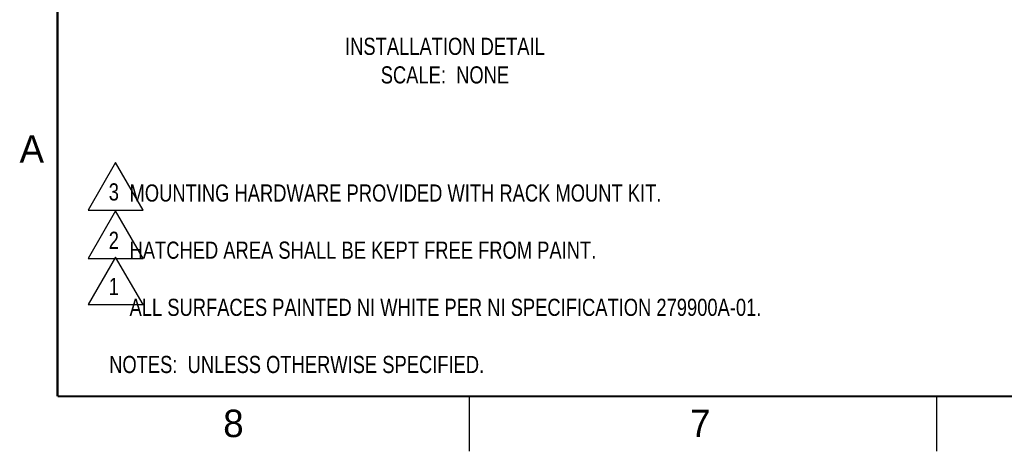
# Model space of a CAD drawing. Header units: inches. Extents: x 0 to 34, y 0 to 22.
# Tile 1 of 66: x 0.2 to 9.1, y 0 to 3.9. Entities that reach past the tile are written whole.
import ezdxf

# ---------------------------------------------------------------- set-up
doc = ezdxf.new("R2010")
doc.units = ezdxf.units.IN
doc.header["$LTSCALE"] = 1.87
doc.header["$MEASUREMENT"] = 0
doc.layers.get('0').update_dxf_attribs({"linetype": 'CONTINUOUS'})
doc.layers.add('DETAIL', color=7, linetype='CONTINUOUS')
doc.styles.get("Standard").update_dxf_attribs({"font": 'txt', "width": 0.8})

# ---------------------------------------------------------------- blocks, each defined once
blk = doc.blocks.new('TEXT_TRIANGLE_BL1', base_point=(1.0283, 2.4111))
at = {"layer": 'DETAIL', "color": 2, "linetype": 'CONTINUOUS'}
for p, q in [((1.0283, 2.6276), (0.7783, 2.1946)), ((1.2783, 2.1946), (1.0283, 2.6276)), ((0.7783, 2.1946), (1.2783, 2.1946))]:
    blk.add_line(p, q, dxfattribs=at)
at = {"layer": 'DETAIL', "color": 2, "linetype": 'CONTINUOUS', "width": 0.8}
blk.add_text('3', height=0.1562, dxfattribs=at).set_placement((0.9658, 2.282))
blk = doc.blocks.new('TEXT_TRIANGLE_BL3', base_point=(1.0283, 1.9711))
at = {"color": 2, "linetype": 'CONTINUOUS'}
for p, q in [((1.0283, 2.1876), (0.7783, 1.7546)), ((1.2783, 1.7546), (1.0283, 2.1876)), ((0.7783, 1.7546), (1.2783, 1.7546))]:
    blk.add_line(p, q, dxfattribs=at)
at = {"color": 2, "linetype": 'CONTINUOUS', "width": 0.8}
blk.add_text('2', height=0.1562, dxfattribs=at).set_placement((0.9658, 1.842))
blk = doc.blocks.new('TEXT_TRIANGLE_BL4', base_point=(1.0283, 1.5511))
at = {"color": 2, "linetype": 'CONTINUOUS'}
for p, q in [((1.0283, 1.7676), (0.7783, 1.3346)), ((1.2783, 1.3346), (1.0283, 1.7676)), ((0.7783, 1.3346), (1.2783, 1.3346))]:
    blk.add_line(p, q, dxfattribs=at)
at = {"color": 2, "linetype": 'CONTINUOUS', "width": 0.8}
blk.add_text('1', height=0.1562, dxfattribs=at).set_placement((0.9658, 1.422))

msp = doc.modelspace()

# ---------------------------------------------------------------- linework, layer by layer
at = {"layer": 'DETAIL', "color": 2, "linetype": 'CONTINUOUS'}
for p, q in [((4.25, 0), (4.25, 0.5)), ((8.5, 0), (8.5, 0.5))]:
    msp.add_line(p, q, dxfattribs=at)
at = {"layer": 'DETAIL', "color": 7, "linetype": 'CONTINUOUS', "const_width": 0.02}
for points in [[(0.5, 21.5), (0.5, 0.5)], [(0.5, 0.5), (33.5, 0.5)]]:
    msp.add_lwpolyline(points, dxfattribs=at)

# ---------------------------------------------------------------- block references
at = {"color": 2, "linetype": 'CONTINUOUS'}
for name, p in [('TEXT_TRIANGLE_BL3', (1.0283, 1.9711)), ('TEXT_TRIANGLE_BL4', (1.0283, 1.5511))]:
    msp.add_blockref(name, p, dxfattribs=at)
at = {"layer": 'DETAIL', "color": 2, "linetype": 'CONTINUOUS'}
msp.add_blockref('TEXT_TRIANGLE_BL1', (1.0283, 2.4111), dxfattribs=at)

# ---------------------------------------------------------------- texts
for s, p in [('A', (0.1541, 2.6261)), ('8', (2.0074, 0.1291)), ('7', (6.2552, 0.1287))]:
    msp.add_text(s, height=0.25, dxfattribs=at).set_placement(p)
at = {"layer": 'DETAIL', "color": 7, "linetype": 'CONTINUOUS', "insert": (4.025, 3.7632), "char_height": 0.156, "width": 3.04, "attachment_point": 2}
msp.add_mtext('INSTALLATION DETAIL\\PSCALE:  NONE', dxfattribs=at)
at = {"layer": 'DETAIL', "color": 2, "linetype": 'CONTINUOUS', "insert": (0.9697, 2.4284), "char_height": 0.156, "width": 6.6, "attachment_point": 1}
msp.add_mtext('    MOUNTING HARDWARE PROVIDED WITH RACK MOUNT KIT.\\P \\P    HATCHED AREA SHALL BE KEPT FREE FROM PAINT.\\P \\P    ALL SURFACES PAINTED NI WHITE PER NI SPECIFICATION 279900A-01.\\P \\PNOTES:  UNLESS OTHERWISE SPECIFIED.', dxfattribs=at)

doc.saveas('drawing.dxf')
